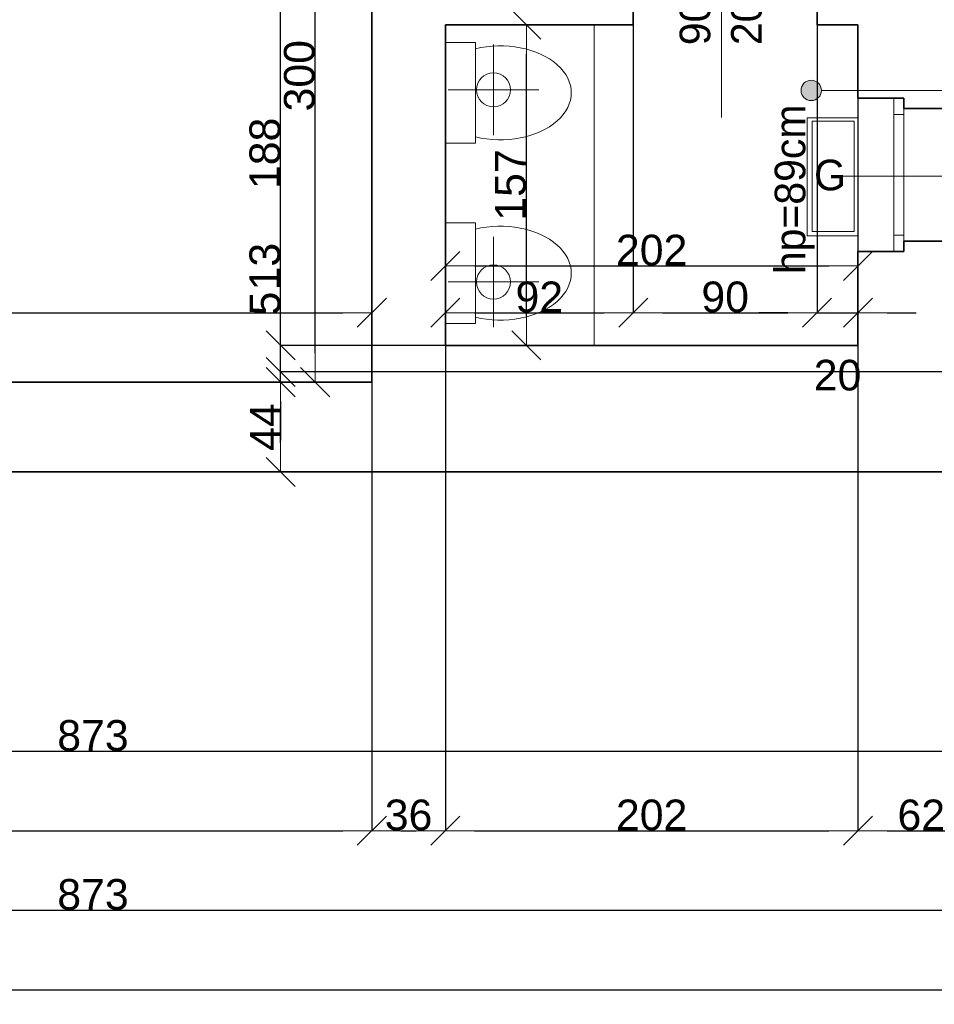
# Model space of a CAD drawing. Header units: metres. Extents: x 7506757 to 756746378, y 5735207 to 582114514.
# Tile 230 of 256: x 7686681 to 7691158, y 5886010 to 5890830. Entities that reach past the tile are written whole.
import ezdxf

# ---------------------------------------------------------------- set-up
doc = ezdxf.new("R2010")
doc.units = ezdxf.units.M
doc.header["$MEASUREMENT"] = 0
doc.header["$PDMODE"] = 2
doc.layers.get('0').update_dxf_attribs({"color": 250, "linetype": 'CONTINUOUS', "lineweight": 100, "plot": 0})
doc.layers.get('Defpoints').update_dxf_attribs({"linetype": 'CONTINUOUS'})
for name, color, linetype, lineweight in [('m_kominy1', 7, 'CONTINUOUS', 13), ('m_kominy100', 51, 'CONTINUOUS', 13), ('M_OCIANA6', 5, 'CONTINUOUS', 35), ('m_ociany1', 7, 'CONTINUOUS', 13), ('M_OPISY1', 7, 'CONTINUOUS', 13), ('M_OPISY141', 7, 'CONTINUOUS', 0), ('m_umeblowanie1', 7, 'CONTINUOUS', 13), ('opis1', 7, 'CONTINUOUS', 13), ('opis95', 2, 'CONTINUOUS', 25)]:
    doc.layers.add(name, color=color, linetype=linetype, lineweight=lineweight)
doc.layers.add('M_OPISY', color=7, linetype='CONTINUOUS')
doc.layers.add('PWYMIAR', color=7, linetype='CONTINUOUS')
doc.styles.add('GENERATED_STYLE_1', font='arial.ttf')
doc.styles.add('GENERATED_STYLE_2', font='txt')
doc.dimstyles.new('GENERATED_STYLE__1', dxfattribs={"dimtxt": 150, "dimasz": 142.5, "dimexe": 0.18, "dimexo": 0, "dimgap": 0.09, "dimtad": 1, "dimdec": 0, "dimlfac": 0.1, "dimzin": 0, "dimdsep": 46, "dimtxsty": 'GENERATED_STYLE_1', "dimblk": 'ARROWHEAD_6', "dimblk1": 'ARROWHEAD_6', "dimblk2": 'ARROWHEAD_6', "dimcen": 0.09, "dimclrd": 251, "dimclre": 251, "dimclrt": 7, "dimazin": 0, "dimtfac": 1, "dimtdec": 4, "dimtmove": 0, "dimatfit": 3, "dimfxl": 0, "dimtolj": 1, "dimtzin": 0, "dimarcsym": 0})
doc.dimstyles.new('GENERATED_STYLE__2', dxfattribs={"dimtxt": 150, "dimasz": 142.5, "dimexe": 0.18, "dimexo": 0, "dimgap": 0.09, "dimtad": 1, "dimtih": 1, "dimtoh": 1, "dimdec": 0, "dimlfac": 0.1, "dimzin": 0, "dimdsep": 46, "dimtxsty": 'GENERATED_STYLE_1', "dimblk": 'ARROWHEAD_6', "dimblk1": 'ARROWHEAD_6', "dimblk2": 'ARROWHEAD_6', "dimcen": 0.09, "dimclrd": 251, "dimclre": 251, "dimclrt": 7, "dimazin": 0, "dimtfac": 1, "dimtdec": 4, "dimtmove": 0, "dimatfit": 3, "dimfxl": 0, "dimtolj": 1, "dimtzin": 0, "dimarcsym": 0})
doc.dimstyles.new('GENERATED_STYLE__4', dxfattribs={"dimtxt": 150, "dimasz": 142.5, "dimexe": 0.18, "dimexo": 0, "dimgap": 0.09, "dimtad": 1, "dimtih": 1, "dimtoh": 1, "dimdec": 0, "dimlfac": 0.1, "dimzin": 0, "dimdsep": 46, "dimtxsty": 'GENERATED_STYLE_1', "dimblk": 'ARROWHEAD_6', "dimblk1": 'ARROWHEAD_6', "dimblk2": 'ARROWHEAD_6', "dimcen": 0.09, "dimclrd": 251, "dimclre": 251, "dimclrt": 7, "dimazin": 0, "dimtfac": 1, "dimtdec": 4, "dimtmove": 2, "dimatfit": 3, "dimfxl": 0, "dimtolj": 1, "dimtzin": 0, "dimarcsym": 0})

# ---------------------------------------------------------------- blocks, each defined once
blk = doc.blocks.new('Linia_107', base_point=(595573.7, 339504.4))
at = {"layer": 'M_OPISY1', "linetype": 'Continuous'}
blk.add_hatch(color=256, dxfattribs=at).paths.add_polyline_path([(593425.9, 339504.4), (593422.1, 339523.5), (593411.2, 339539.7), (593395, 339550.6), (593375.9, 339554.4), (593356.7, 339550.6), (593340.5, 339539.7), (593329.7, 339523.5), (593325.9, 339504.4), (593329.7, 339485.3), (593340.5, 339469), (593356.7, 339458.2), (593375.9, 339454.4), (593395, 339458.2), (593411.2, 339469), (593422.1, 339485.3)], flags=0)
blk.add_circle((593375.9, 339504.4), 50, dxfattribs=at)
at = {"layer": 'M_OPISY141', "linetype": 'Continuous'}
blk.add_line((595573.7, 339504.4), (593425.9, 339504.4), dxfattribs=at)
blk = doc.blocks.new('ARROWHEAD_6')
at = {"color": 0, "linetype": 'Continuous', "lineweight": 0}
for p, q in [((-0.5, -0.5), (0.5, 0.5)), ((0, 0), (-1, 0))]:
    blk.add_line(p, q, dxfattribs=at)
blk = doc.blocks.new('*D6483')
at = {"layer": 'Defpoints', "color": 0, "linetype": 'Continuous', "transparency": 16777216}
for p in [(7688127.3, 5892055.6), (7688404.6, 5892055.6), (7688404.6, 5889055.6)]:
    blk.add_point(p, dxfattribs=at)
at = {"layer": 'PWYMIAR', "color": 251, "linetype": 'Continuous', "lineweight": -2, "transparency": 16777216}
for p, q in [((7688404.6, 5892055.6), (7688127.1, 5892055.6)), ((7688127.3, 5889198.1), (7688127.3, 5891913.1)), ((7688404.6, 5889055.6), (7688127.1, 5889055.6))]:
    blk.add_line(p, q, dxfattribs=at)
at = {"layer": 'PWYMIAR', "color": 251, "linetype": 'Continuous', "lineweight": -2, "transparency": 16777216, "xscale": 142.5, "yscale": 142.5, "zscale": 142.5}
for p, rotation in [((7688127.3, 5892055.6), 90), ((7688127.3, 5889055.6), 270)]:
    blk.add_blockref('ARROWHEAD_6', p, dxfattribs=dict(at, rotation=rotation))
at = {"layer": 'PWYMIAR', "color": 7, "linetype": 'Continuous', "lineweight": 13, "transparency": 16777216, "insert": (7688050.6, 5890555.6), "char_height": 150, "attachment_point": 5, "rotation": 90, "style": 'GENERATED_STYLE_1'}
blk.add_mtext('\\A1;300', dxfattribs=at)
blk = doc.blocks.new('*D6507')
at = {"layer": 'Defpoints', "color": 0, "linetype": 'Continuous', "transparency": 16777216}
for p in [(7683364.6, 5890155.6), (7688404.6, 5889395.3), (7688404.6, 5889055.6)]:
    blk.add_point(p, dxfattribs=at)
at = {"layer": 'PWYMIAR', "color": 251, "linetype": 'Continuous', "lineweight": -2, "transparency": 16777216}
for p, q in [((7683364.6, 5890155.6), (7683364.6, 5889395.2)), ((7683507.1, 5889395.3), (7688262.1, 5889395.3)), ((7688404.6, 5889055.6), (7688404.6, 5889395.5))]:
    blk.add_line(p, q, dxfattribs=at)
at = {"layer": 'PWYMIAR', "color": 251, "linetype": 'Continuous', "lineweight": -2, "transparency": 16777216, "xscale": 142.5, "yscale": 142.5, "zscale": 142.5, "rotation": 180}
blk.add_blockref('ARROWHEAD_6', (7683364.6, 5889395.3), dxfattribs=at)
at = {"layer": 'PWYMIAR', "color": 251, "linetype": 'Continuous', "lineweight": -2, "transparency": 16777216, "xscale": 142.5, "yscale": 142.5, "zscale": 142.5}
blk.add_blockref('ARROWHEAD_6', (7688404.6, 5889395.3), dxfattribs=at)
at = {"layer": 'PWYMIAR', "color": 7, "linetype": 'Continuous', "lineweight": 13, "transparency": 16777216, "insert": (7685884.6, 5889472), "char_height": 150, "attachment_point": 5, "style": 'GENERATED_STYLE_1'}
blk.add_mtext('\\A1;504', dxfattribs=at)
blk = doc.blocks.new('*D6535')
at = {"layer": 'Defpoints', "color": 0, "linetype": 'Continuous', "transparency": 16777216}
for p in [(7688764.6, 5890805.6), (7689161.3, 5890805.6), (7688764.6, 5889235.6)]:
    blk.add_point(p, dxfattribs=at)
at = {"layer": 'PWYMIAR', "color": 251, "linetype": 'Continuous', "lineweight": -2, "transparency": 16777216}
for p, q in [((7688764.6, 5890805.6), (7689161.4, 5890805.6)), ((7689161.3, 5889378.1), (7689161.3, 5890663.1)), ((7688764.6, 5889235.6), (7689161.4, 5889235.6))]:
    blk.add_line(p, q, dxfattribs=at)
at = {"layer": 'PWYMIAR', "color": 251, "linetype": 'Continuous', "lineweight": -2, "transparency": 16777216, "xscale": 142.5, "yscale": 142.5, "zscale": 142.5}
for p, rotation in [((7689161.3, 5890805.6), 90), ((7689161.3, 5889235.6), 270)]:
    blk.add_blockref('ARROWHEAD_6', p, dxfattribs=dict(at, rotation=rotation))
at = {"layer": 'PWYMIAR', "color": 7, "linetype": 'Continuous', "lineweight": 13, "transparency": 16777216, "insert": (7689084.6, 5890020.6), "char_height": 150, "attachment_point": 5, "rotation": 90, "style": 'GENERATED_STYLE_1'}
blk.add_mtext('\\A1;157', dxfattribs=at)
blk = doc.blocks.new('*D6537')
at = {"layer": 'Defpoints', "color": 0, "linetype": 'Continuous', "transparency": 16777216}
for p in [(7689684.6, 5890805.6), (7689684.6, 5889395.3), (7688764.6, 5889235.6)]:
    blk.add_point(p, dxfattribs=at)
at = {"layer": 'PWYMIAR', "color": 251, "linetype": 'Continuous', "lineweight": -2, "transparency": 16777216}
for p, q in [((7689684.6, 5890805.6), (7689684.6, 5889395.2)), ((7688764.6, 5889235.6), (7688764.6, 5889395.5)), ((7688907.1, 5889395.3), (7689542.1, 5889395.3))]:
    blk.add_line(p, q, dxfattribs=at)
at = {"layer": 'PWYMIAR', "color": 251, "linetype": 'Continuous', "lineweight": -2, "transparency": 16777216, "xscale": 142.5, "yscale": 142.5, "zscale": 142.5, "rotation": 180}
blk.add_blockref('ARROWHEAD_6', (7688764.6, 5889395.3), dxfattribs=at)
at = {"layer": 'PWYMIAR', "color": 251, "linetype": 'Continuous', "lineweight": -2, "transparency": 16777216, "xscale": 142.5, "yscale": 142.5, "zscale": 142.5}
blk.add_blockref('ARROWHEAD_6', (7689684.6, 5889395.3), dxfattribs=at)
at = {"layer": 'PWYMIAR', "color": 7, "linetype": 'Continuous', "lineweight": 13, "transparency": 16777216, "insert": (7689224.6, 5889472), "char_height": 150, "attachment_point": 5, "style": 'GENERATED_STYLE_1'}
blk.add_mtext('\\A1;92', dxfattribs=at)
blk = doc.blocks.new('*D6538')
at = {"layer": 'Defpoints', "color": 0, "linetype": 'Continuous', "transparency": 16777216}
for p in [(7689684.6, 5890805.6), (7690584.6, 5890805.6), (7690584.6, 5889395.3)]:
    blk.add_point(p, dxfattribs=at)
at = {"layer": 'PWYMIAR', "color": 251, "linetype": 'Continuous', "lineweight": -2, "transparency": 16777216}
for p, q in [((7689684.6, 5890805.6), (7689684.6, 5889395.2)), ((7690584.6, 5890805.6), (7690584.6, 5889395.2)), ((7689827.1, 5889395.3), (7690442.1, 5889395.3))]:
    blk.add_line(p, q, dxfattribs=at)
at = {"layer": 'PWYMIAR', "color": 251, "linetype": 'Continuous', "lineweight": -2, "transparency": 16777216, "xscale": 142.5, "yscale": 142.5, "zscale": 142.5, "rotation": 180}
blk.add_blockref('ARROWHEAD_6', (7689684.6, 5889395.3), dxfattribs=at)
at = {"layer": 'PWYMIAR', "color": 251, "linetype": 'Continuous', "lineweight": -2, "transparency": 16777216, "xscale": 142.5, "yscale": 142.5, "zscale": 142.5}
blk.add_blockref('ARROWHEAD_6', (7690584.6, 5889395.3), dxfattribs=at)
at = {"layer": 'PWYMIAR', "color": 7, "linetype": 'Continuous', "lineweight": 13, "transparency": 16777216, "insert": (7690134.6, 5889472), "char_height": 150, "attachment_point": 5, "style": 'GENERATED_STYLE_1'}
blk.add_mtext('\\A1;90', dxfattribs=at)
blk = doc.blocks.new('*D6539')
at = {"layer": 'Defpoints', "color": 0, "linetype": 'Continuous', "transparency": 16777216}
for p in [(7690584.6, 5890805.6), (7690784.6, 5890805.6), (7690784.6, 5889395.3)]:
    blk.add_point(p, dxfattribs=at)
at = {"layer": 'PWYMIAR', "color": 251, "linetype": 'Continuous', "lineweight": -2, "transparency": 16777216}
for p, q in [((7690584.6, 5890805.6), (7690584.6, 5889395.2)), ((7690784.6, 5890805.6), (7690784.6, 5889395.2)), ((7690442.1, 5889395.3), (7690299.6, 5889395.3)), ((7690584.6, 5889395.3), (7690784.6, 5889395.3)), ((7690927.1, 5889395.3), (7691069.6, 5889395.3))]:
    blk.add_line(p, q, dxfattribs=at)
at = {"layer": 'PWYMIAR', "color": 251, "linetype": 'Continuous', "lineweight": -2, "transparency": 16777216, "xscale": 142.5, "yscale": 142.5, "zscale": 142.5}
blk.add_blockref('ARROWHEAD_6', (7690584.6, 5889395.3), dxfattribs=at)
at = {"layer": 'PWYMIAR', "color": 251, "linetype": 'Continuous', "lineweight": -2, "transparency": 16777216, "xscale": 142.5, "yscale": 142.5, "zscale": 142.5, "rotation": 180}
blk.add_blockref('ARROWHEAD_6', (7690784.6, 5889395.3), dxfattribs=at)
at = {"layer": 'PWYMIAR', "color": 7, "linetype": 'Continuous', "lineweight": 13, "transparency": 16777216, "insert": (7690684.6, 5889088.8), "char_height": 150, "attachment_point": 5, "style": 'GENERATED_STYLE_1'}
blk.add_mtext('\\A1;20', dxfattribs=at)
blk = doc.blocks.new('*D6540')
at = {"layer": 'Defpoints', "color": 0, "linetype": 'Continuous', "transparency": 16777216}
for p in [(7690784.6, 5889624.4), (7688764.6, 5889235.6), (7690784.6, 5889235.6)]:
    blk.add_point(p, dxfattribs=at)
at = {"layer": 'PWYMIAR', "color": 251, "linetype": 'Continuous', "lineweight": -2, "transparency": 16777216}
for p, q in [((7688764.6, 5889235.6), (7688764.6, 5889624.6)), ((7688907.1, 5889624.4), (7690642.1, 5889624.4)), ((7690784.6, 5889235.6), (7690784.6, 5889624.6))]:
    blk.add_line(p, q, dxfattribs=at)
at = {"layer": 'PWYMIAR', "color": 251, "linetype": 'Continuous', "lineweight": -2, "transparency": 16777216, "xscale": 142.5, "yscale": 142.5, "zscale": 142.5, "rotation": 180}
blk.add_blockref('ARROWHEAD_6', (7688764.6, 5889624.4), dxfattribs=at)
at = {"layer": 'PWYMIAR', "color": 251, "linetype": 'Continuous', "lineweight": -2, "transparency": 16777216, "xscale": 142.5, "yscale": 142.5, "zscale": 142.5}
blk.add_blockref('ARROWHEAD_6', (7690784.6, 5889624.4), dxfattribs=at)
at = {"layer": 'PWYMIAR', "color": 7, "linetype": 'Continuous', "lineweight": 13, "transparency": 16777216, "insert": (7689774.6, 5889701.1), "char_height": 150, "attachment_point": 5, "style": 'GENERATED_STYLE_1'}
blk.add_mtext('\\A1;202', dxfattribs=at)
blk = doc.blocks.new('*D6724')
at = {"layer": 'Defpoints', "color": 0, "linetype": 'Continuous', "transparency": 16777216}
for p in [(7682674.6, 5888615.6), (7691404.6, 5888615.6), (7691404.6, 5887248.3)]:
    blk.add_point(p, dxfattribs=at)
at = {"layer": 'PWYMIAR', "color": 251, "linetype": 'Continuous', "lineweight": -2, "transparency": 16777216}
for p, q in [((7682674.6, 5888615.6), (7682674.6, 5887248.1)), ((7691404.6, 5888615.6), (7691404.6, 5887248.1)), ((7682817.1, 5887248.3), (7691262.1, 5887248.3))]:
    blk.add_line(p, q, dxfattribs=at)
at = {"layer": 'PWYMIAR', "color": 251, "linetype": 'Continuous', "lineweight": -2, "transparency": 16777216, "xscale": 142.5, "yscale": 142.5, "zscale": 142.5, "rotation": 180}
blk.add_blockref('ARROWHEAD_6', (7682674.6, 5887248.3), dxfattribs=at)
at = {"layer": 'PWYMIAR', "color": 251, "linetype": 'Continuous', "lineweight": -2, "transparency": 16777216, "xscale": 142.5, "yscale": 142.5, "zscale": 142.5}
blk.add_blockref('ARROWHEAD_6', (7691404.6, 5887248.3), dxfattribs=at)
at = {"layer": 'PWYMIAR', "color": 7, "linetype": 'Continuous', "lineweight": 13, "transparency": 16777216, "insert": (7687039.6, 5887325), "char_height": 150, "attachment_point": 5, "style": 'GENERATED_STYLE_1'}
blk.add_mtext('\\A1;873', dxfattribs=at)
blk = doc.blocks.new('*D6737')
at = {"layer": 'Defpoints', "color": 0, "linetype": 'Continuous', "transparency": 16777216}
for p in [(7683364.6, 5889055.6), (7687958.3, 5889055.6), (7682674.6, 5888615.6)]:
    blk.add_point(p, dxfattribs=at)
at = {"layer": 'PWYMIAR', "color": 251, "linetype": 'Continuous', "lineweight": -2, "transparency": 16777216}
for p, q in [((7683364.6, 5889055.6), (7687958.5, 5889055.6)), ((7687958.3, 5888758.1), (7687958.3, 5888913.1)), ((7682674.6, 5888615.6), (7687958.5, 5888615.6))]:
    blk.add_line(p, q, dxfattribs=at)
at = {"layer": 'PWYMIAR', "color": 251, "linetype": 'Continuous', "lineweight": -2, "transparency": 16777216, "xscale": 142.5, "yscale": 142.5, "zscale": 142.5}
for p, rotation in [((7687958.3, 5889055.6), 90), ((7687958.3, 5888615.6), 270)]:
    blk.add_blockref('ARROWHEAD_6', p, dxfattribs=dict(at, rotation=rotation))
at = {"layer": 'PWYMIAR', "color": 7, "linetype": 'Continuous', "lineweight": 13, "transparency": 16777216, "insert": (7687883.2, 5888835.6), "char_height": 150, "attachment_point": 5, "rotation": 90, "style": 'GENERATED_STYLE_1'}
blk.add_mtext('\\A1;44', dxfattribs=at)
blk = doc.blocks.new('*D6738')
at = {"layer": 'Defpoints', "color": 0, "linetype": 'Continuous', "transparency": 16777216}
for p in [(7687958.3, 5889105.6), (7708184.6, 5889105.6), (7683364.6, 5889055.6)]:
    blk.add_point(p, dxfattribs=at)
at = {"layer": 'PWYMIAR', "color": 251, "linetype": 'Continuous', "lineweight": -2, "transparency": 16777216}
for p, q in [((7687958.3, 5889248.1), (7687958.3, 5889490.2)), ((7708184.6, 5889105.6), (7687958.2, 5889105.6)), ((7687958.3, 5889055.6), (7687958.3, 5889105.6)), ((7683364.6, 5889055.6), (7687958.5, 5889055.6)), ((7687958.3, 5888913.1), (7687958.3, 5888770.6))]:
    blk.add_line(p, q, dxfattribs=at)
at = {"layer": 'PWYMIAR', "color": 251, "linetype": 'Continuous', "lineweight": -2, "transparency": 16777216, "xscale": 142.5, "yscale": 142.5, "zscale": 142.5}
for p, rotation in [((7687958.3, 5889105.6), 270), ((7687958.3, 5889055.6), 90)]:
    blk.add_blockref('ARROWHEAD_6', p, dxfattribs=dict(at, rotation=rotation))
at = {"layer": 'PWYMIAR', "color": 7, "linetype": 'Continuous', "lineweight": 13, "transparency": 16777216, "insert": (7687882, 5889440.4), "char_height": 150, "attachment_point": 5, "rotation": 90, "style": 'GENERATED_STYLE_1'}
blk.add_mtext('\\A1;5', dxfattribs=at)
blk = doc.blocks.new('*D6739')
at = {"layer": 'Defpoints', "color": 0, "linetype": 'Continuous', "transparency": 16777216}
for p in [(7687958.3, 5889235.6), (7688764.6, 5889235.6), (7708184.6, 5889105.6)]:
    blk.add_point(p, dxfattribs=at)
at = {"layer": 'PWYMIAR', "color": 251, "linetype": 'Continuous', "lineweight": -2, "transparency": 16777216}
for p, q in [((7687958.3, 5889378.1), (7687958.3, 5889721.5)), ((7688764.6, 5889235.6), (7687958.2, 5889235.6)), ((7687958.3, 5889105.6), (7687958.3, 5889235.6)), ((7708184.6, 5889105.6), (7687958.2, 5889105.6)), ((7687958.3, 5888963.1), (7687958.3, 5888820.6))]:
    blk.add_line(p, q, dxfattribs=at)
at = {"layer": 'PWYMIAR', "color": 251, "linetype": 'Continuous', "lineweight": -2, "transparency": 16777216, "xscale": 142.5, "yscale": 142.5, "zscale": 142.5}
for p, rotation in [((7687958.3, 5889235.6), 270), ((7687958.3, 5889105.6), 90)]:
    blk.add_blockref('ARROWHEAD_6', p, dxfattribs=dict(at, rotation=rotation))
at = {"layer": 'PWYMIAR', "color": 7, "linetype": 'Continuous', "lineweight": 13, "transparency": 16777216, "insert": (7687881.6, 5889621.1), "char_height": 150, "attachment_point": 5, "rotation": 90, "style": 'GENERATED_STYLE_1'}
blk.add_mtext('\\A1;13', dxfattribs=at)
blk = doc.blocks.new('*D6740')
at = {"layer": 'Defpoints', "color": 0, "linetype": 'Continuous', "transparency": 16777216}
for p in [(7687958.3, 5891115.6), (7705604.6, 5891115.6), (7688764.6, 5889235.6)]:
    blk.add_point(p, dxfattribs=at)
at = {"layer": 'PWYMIAR', "color": 251, "linetype": 'Continuous', "lineweight": -2, "transparency": 16777216}
for p, q in [((7705604.6, 5891115.6), (7687958.2, 5891115.6)), ((7687958.3, 5889378.1), (7687958.3, 5890973.1)), ((7688764.6, 5889235.6), (7687958.2, 5889235.6))]:
    blk.add_line(p, q, dxfattribs=at)
at = {"layer": 'PWYMIAR', "color": 251, "linetype": 'Continuous', "lineweight": -2, "transparency": 16777216, "xscale": 142.5, "yscale": 142.5, "zscale": 142.5}
for p, rotation in [((7687958.3, 5891115.6), 90), ((7687958.3, 5889235.6), 270)]:
    blk.add_blockref('ARROWHEAD_6', p, dxfattribs=dict(at, rotation=rotation))
at = {"layer": 'PWYMIAR', "color": 7, "linetype": 'Continuous', "lineweight": 13, "transparency": 16777216, "insert": (7687881.7, 5890175.6), "char_height": 150, "attachment_point": 5, "rotation": 90, "style": 'GENERATED_STYLE_1'}
blk.add_mtext('\\A1;188', dxfattribs=at)
blk = doc.blocks.new('*D6743')
at = {"layer": 'Defpoints', "color": 0, "linetype": 'Continuous', "transparency": 16777216}
for p in [(7683364.6, 5889055.6), (7688404.6, 5889055.6), (7688404.6, 5886859.1)]:
    blk.add_point(p, dxfattribs=at)
at = {"layer": 'PWYMIAR', "color": 251, "linetype": 'Continuous', "lineweight": -2, "transparency": 16777216}
for p, q in [((7683364.6, 5889055.6), (7683364.6, 5886858.9)), ((7688404.6, 5889055.6), (7688404.6, 5886858.9)), ((7683507.1, 5886859.1), (7688262.1, 5886859.1))]:
    blk.add_line(p, q, dxfattribs=at)
at = {"layer": 'PWYMIAR', "color": 251, "linetype": 'Continuous', "lineweight": -2, "transparency": 16777216, "xscale": 142.5, "yscale": 142.5, "zscale": 142.5, "rotation": 180}
blk.add_blockref('ARROWHEAD_6', (7683364.6, 5886859.1), dxfattribs=at)
at = {"layer": 'PWYMIAR', "color": 251, "linetype": 'Continuous', "lineweight": -2, "transparency": 16777216, "xscale": 142.5, "yscale": 142.5, "zscale": 142.5}
blk.add_blockref('ARROWHEAD_6', (7688404.6, 5886859.1), dxfattribs=at)
at = {"layer": 'PWYMIAR', "color": 7, "linetype": 'Continuous', "lineweight": 13, "transparency": 16777216, "insert": (7685884.6, 5886935.8), "char_height": 150, "attachment_point": 5, "style": 'GENERATED_STYLE_1'}
blk.add_mtext('\\A1;504', dxfattribs=at)
blk = doc.blocks.new('*D6744')
at = {"layer": 'Defpoints', "color": 0, "linetype": 'Continuous', "transparency": 16777216}
for p in [(7688764.6, 5889235.6), (7688404.6, 5889055.6), (7688764.6, 5886859.1)]:
    blk.add_point(p, dxfattribs=at)
at = {"layer": 'PWYMIAR', "color": 251, "linetype": 'Continuous', "lineweight": -2, "transparency": 16777216}
for p, q in [((7688764.6, 5889235.6), (7688764.6, 5886858.9)), ((7688404.6, 5889055.6), (7688404.6, 5886858.9)), ((7688547.1, 5886859.1), (7688622.1, 5886859.1))]:
    blk.add_line(p, q, dxfattribs=at)
at = {"layer": 'PWYMIAR', "color": 251, "linetype": 'Continuous', "lineweight": -2, "transparency": 16777216, "xscale": 142.5, "yscale": 142.5, "zscale": 142.5, "rotation": 180}
blk.add_blockref('ARROWHEAD_6', (7688404.6, 5886859.1), dxfattribs=at)
at = {"layer": 'PWYMIAR', "color": 251, "linetype": 'Continuous', "lineweight": -2, "transparency": 16777216, "xscale": 142.5, "yscale": 142.5, "zscale": 142.5}
blk.add_blockref('ARROWHEAD_6', (7688764.6, 5886859.1), dxfattribs=at)
at = {"layer": 'PWYMIAR', "color": 7, "linetype": 'Continuous', "lineweight": 13, "transparency": 16777216, "insert": (7688584.6, 5886935.8), "char_height": 150, "attachment_point": 5, "style": 'GENERATED_STYLE_1'}
blk.add_mtext('\\A1;36', dxfattribs=at)
blk = doc.blocks.new('*D6745')
at = {"layer": 'Defpoints', "color": 0, "linetype": 'Continuous', "transparency": 16777216}
for p in [(7688764.6, 5889235.6), (7690784.6, 5889235.6), (7690784.6, 5886859.1)]:
    blk.add_point(p, dxfattribs=at)
at = {"layer": 'PWYMIAR', "color": 251, "linetype": 'Continuous', "lineweight": -2, "transparency": 16777216}
for p, q in [((7688764.6, 5889235.6), (7688764.6, 5886858.9)), ((7690784.6, 5889235.6), (7690784.6, 5886858.9)), ((7688907.1, 5886859.1), (7690642.1, 5886859.1))]:
    blk.add_line(p, q, dxfattribs=at)
at = {"layer": 'PWYMIAR', "color": 251, "linetype": 'Continuous', "lineweight": -2, "transparency": 16777216, "xscale": 142.5, "yscale": 142.5, "zscale": 142.5, "rotation": 180}
blk.add_blockref('ARROWHEAD_6', (7688764.6, 5886859.1), dxfattribs=at)
at = {"layer": 'PWYMIAR', "color": 251, "linetype": 'Continuous', "lineweight": -2, "transparency": 16777216, "xscale": 142.5, "yscale": 142.5, "zscale": 142.5}
blk.add_blockref('ARROWHEAD_6', (7690784.6, 5886859.1), dxfattribs=at)
at = {"layer": 'PWYMIAR', "color": 7, "linetype": 'Continuous', "lineweight": 13, "transparency": 16777216, "insert": (7689774.6, 5886935.8), "char_height": 150, "attachment_point": 5, "style": 'GENERATED_STYLE_1'}
blk.add_mtext('\\A1;202', dxfattribs=at)
blk = doc.blocks.new('*D6746')
at = {"layer": 'Defpoints', "color": 0, "linetype": 'Continuous', "transparency": 16777216}
for p in [(7690784.6, 5889235.6), (7691404.6, 5888615.6), (7691404.6, 5886859.1)]:
    blk.add_point(p, dxfattribs=at)
at = {"layer": 'PWYMIAR', "color": 251, "linetype": 'Continuous', "lineweight": -2, "transparency": 16777216}
for p, q in [((7690784.6, 5889235.6), (7690784.6, 5886858.9)), ((7691404.6, 5888615.6), (7691404.6, 5886858.9)), ((7690927.1, 5886859.1), (7691262.1, 5886859.1))]:
    blk.add_line(p, q, dxfattribs=at)
at = {"layer": 'PWYMIAR', "color": 251, "linetype": 'Continuous', "lineweight": -2, "transparency": 16777216, "xscale": 142.5, "yscale": 142.5, "zscale": 142.5, "rotation": 180}
blk.add_blockref('ARROWHEAD_6', (7690784.6, 5886859.1), dxfattribs=at)
at = {"layer": 'PWYMIAR', "color": 251, "linetype": 'Continuous', "lineweight": -2, "transparency": 16777216, "xscale": 142.5, "yscale": 142.5, "zscale": 142.5}
blk.add_blockref('ARROWHEAD_6', (7691404.6, 5886859.1), dxfattribs=at)
at = {"layer": 'PWYMIAR', "color": 7, "linetype": 'Continuous', "lineweight": 13, "transparency": 16777216, "insert": (7691094.6, 5886935.8), "char_height": 150, "attachment_point": 5, "style": 'GENERATED_STYLE_1'}
blk.add_mtext('\\A1;62', dxfattribs=at)
blk = doc.blocks.new('*D6757')
at = {"layer": 'Defpoints', "color": 0, "linetype": 'Continuous', "transparency": 16777216}
for p in [(7682674.6, 5888615.6), (7691404.6, 5888615.6), (7691404.6, 5886470)]:
    blk.add_point(p, dxfattribs=at)
at = {"layer": 'PWYMIAR', "color": 251, "linetype": 'Continuous', "lineweight": -2, "transparency": 16777216}
for p, q in [((7682674.6, 5888615.6), (7682674.6, 5886469.8)), ((7691404.6, 5888615.6), (7691404.6, 5886469.8)), ((7682817.1, 5886470), (7691262.1, 5886470))]:
    blk.add_line(p, q, dxfattribs=at)
at = {"layer": 'PWYMIAR', "color": 251, "linetype": 'Continuous', "lineweight": -2, "transparency": 16777216, "xscale": 142.5, "yscale": 142.5, "zscale": 142.5, "rotation": 180}
blk.add_blockref('ARROWHEAD_6', (7682674.6, 5886470), dxfattribs=at)
at = {"layer": 'PWYMIAR', "color": 251, "linetype": 'Continuous', "lineweight": -2, "transparency": 16777216, "xscale": 142.5, "yscale": 142.5, "zscale": 142.5}
blk.add_blockref('ARROWHEAD_6', (7691404.6, 5886470), dxfattribs=at)
at = {"layer": 'PWYMIAR', "color": 7, "linetype": 'Continuous', "lineweight": 13, "transparency": 16777216, "insert": (7687039.6, 5886546.7), "char_height": 150, "attachment_point": 5, "style": 'GENERATED_STYLE_1'}
blk.add_mtext('\\A1;873', dxfattribs=at)
blk = doc.blocks.new('*D6760')
at = {"layer": 'Defpoints', "color": 0, "linetype": 'Continuous', "transparency": 16777216}
for p in [(7682674.6, 5888615.6), (7714334.6, 5888615.6), (7714334.6, 5886080.8)]:
    blk.add_point(p, dxfattribs=at)
at = {"layer": 'PWYMIAR', "color": 251, "linetype": 'Continuous', "lineweight": -2, "transparency": 16777216}
for p, q in [((7682674.6, 5888615.6), (7682674.6, 5886080.6)), ((7714334.6, 5888615.6), (7714334.6, 5886080.6)), ((7682817.1, 5886080.8), (7714192.1, 5886080.8))]:
    blk.add_line(p, q, dxfattribs=at)
at = {"layer": 'PWYMIAR', "color": 251, "linetype": 'Continuous', "lineweight": -2, "transparency": 16777216, "xscale": 142.5, "yscale": 142.5, "zscale": 142.5, "rotation": 180}
blk.add_blockref('ARROWHEAD_6', (7682674.6, 5886080.8), dxfattribs=at)
at = {"layer": 'PWYMIAR', "color": 251, "linetype": 'Continuous', "lineweight": -2, "transparency": 16777216, "xscale": 142.5, "yscale": 142.5, "zscale": 142.5}
blk.add_blockref('ARROWHEAD_6', (7714334.6, 5886080.8), dxfattribs=at)
at = {"layer": 'PWYMIAR', "color": 7, "linetype": 'Continuous', "lineweight": 13, "transparency": 16777216, "insert": (7698504.6, 5886157.5), "char_height": 150, "attachment_point": 5, "style": 'GENERATED_STYLE_1'}
blk.add_mtext('\\A1;3166', dxfattribs=at)

msp = doc.modelspace()

# ---------------------------------------------------------------- linework, layer by layer
at = {"layer": 'm_kominy1', "linetype": 'Continuous'}
for p, q in [((7689000.4, 5890708.1), (7689000.4, 5890265.2)), ((7689221.9, 5890486.6), (7688779, 5890486.6)), ((7690765.6, 5890333.9), (7690559.8, 5890333.9)), ((7690559.8, 5890333.9), (7690559.8, 5889792.7)), ((7690765.6, 5889792.7), (7690765.6, 5890333.9)), ((7689000.4, 5889767.4), (7689000.4, 5889324.5)), ((7690559.8, 5889792.7), (7690765.6, 5889792.7)), ((7689221.9, 5889546), (7688779, 5889546))]:
    msp.add_line(p, q, dxfattribs=at)
for centre in [(7689000.4, 5890486.6), (7689000.4, 5889546)]:
    msp.add_circle(centre, 83.6, dxfattribs=at)
at = {"layer": 'm_kominy100', "linetype": 'Continuous'}
for p, q in [((7690536.6, 5890350.3), (7690784.6, 5890350.3)), ((7690536.6, 5889771.7), (7690536.6, 5890350.3)), ((7690784.6, 5890350.3), (7690784.6, 5889771.7)), ((7690784.6, 5889771.7), (7690536.6, 5889771.7))]:
    msp.add_line(p, q, dxfattribs=at)
at = {"layer": 'M_OCIANA6', "linetype": 'Continuous'}
for p, q in [((7688404.6, 5889055.6), (7688404.6, 5892055.6)), ((7689684.6, 5890925.6), (7689684.6, 5890805.6)), ((7690584.6, 5890925.6), (7690584.6, 5890805.6)), ((7688764.6, 5890805.6), (7688764.6, 5889235.6)), ((7689684.6, 5890805.6), (7688764.6, 5890805.6)), ((7690784.6, 5890805.6), (7690584.6, 5890805.6)), ((7690784.6, 5890805.6), (7690784.6, 5890445.6)), ((7691009.6, 5890445.6), (7690784.6, 5890445.6)), ((7691009.6, 5890445.6), (7690784.6, 5890445.6)), ((7691009.6, 5890445.6), (7691009.6, 5890395.6)), ((7691009.6, 5890395.6), (7691404.6, 5890395.6)), ((7691404.6, 5889745.6), (7691009.6, 5889745.6)), ((7691009.6, 5889745.6), (7691009.6, 5889695.6)), ((7690784.6, 5889695.6), (7690784.6, 5889235.6)), ((7690784.6, 5889695.6), (7691009.6, 5889695.6)), ((7690784.6, 5889695.6), (7691009.6, 5889695.6)), ((7690784.6, 5889235.6), (7688764.6, 5889235.6)), ((7688404.6, 5889055.6), (7683364.6, 5889055.6)), ((7691404.6, 5888615.6), (7682674.6, 5888615.6))]:
    msp.add_line(p, q, dxfattribs=at)
at = {"layer": 'm_ociany1'}
msp.add_line((7689492.4, 5890805.6), (7689492.4, 5889235.6), dxfattribs=at)
at = {"layer": 'M_OPISY141', "linetype": 'Continuous'}
for p, q in [((7690116.6, 5891289.3), (7690116.6, 5890351.4)), ((7688764.6, 5890718), (7688764.6, 5890226)), ((7688911.6, 5890718), (7688764.6, 5890718)), ((7688911.6, 5890226), (7688911.6, 5890718)), ((7688764.6, 5890226), (7688911.6, 5890226)), ((7691674.5, 5890063.1), (7690677.2, 5890063.1)), ((7688764.6, 5889834.8), (7688764.6, 5889342.8)), ((7688911.6, 5889834.8), (7688764.6, 5889834.8)), ((7688911.6, 5889342.8), (7688911.6, 5889834.8)), ((7688764.6, 5889342.8), (7688911.6, 5889342.8))]:
    msp.add_line(p, q, dxfattribs=at)
for centre in [(7689033, 5890472), (7689033, 5889588.8)]:
    msp.add_ellipse(centre, major_axis=(348.2, 0), ratio=0.66055, start_param=4.356287, end_param=8.210084, dxfattribs=at)
at = {"layer": 'm_umeblowanie1', "linetype": 'Continuous'}
for p, q in [((7690784.6, 5890445.6), (7690784.6, 5889695.6)), ((7690959.6, 5890445.6), (7690959.6, 5889695.6)), ((7690959.6, 5890445.6), (7690959.6, 5889695.6)), ((7691009.6, 5890445.6), (7691009.6, 5889695.6)), ((7691009.6, 5890395.6), (7691009.6, 5889775.6)), ((7691009.6, 5890365.6), (7690959.6, 5890365.6)), ((7691009.6, 5889775.6), (7690959.6, 5889775.6))]:
    msp.add_line(p, q, dxfattribs=at)

# ---------------------------------------------------------------- block references
at = {"layer": 'M_OPISY', "linetype": 'Continuous'}
msp.add_blockref('Linia_107', (7692753.6, 5890483.6), dxfattribs=at)

# ---------------------------------------------------------------- texts
at = {"layer": 'opis1', "linetype": 'Continuous', "insert": (7689911.6, 5890705.2), "char_height": 150, "width": 563.056, "attachment_point": 1, "rotation": 90, "line_spacing_factor": 1.007581, "style": 'GENERATED_STYLE_2'}
msp.add_mtext('{90\\P202}', dxfattribs=at)
at = {"layer": 'opis1', "linetype": 'Continuous', "insert": (7690377, 5890414.7), "char_height": 150, "attachment_point": 3, "rotation": 90, "style": 'GENERATED_STYLE_2'}
msp.add_mtext('{hp=89cm}', dxfattribs=at)
at = {"layer": 'opis95', "linetype": 'Continuous', "insert": (7690725.6, 5890144.6), "char_height": 150, "attachment_point": 3, "style": 'GENERATED_STYLE_2'}
msp.add_mtext('{G}', dxfattribs=at)

# ---------------------------------------------------------------- dimensions: what is measured, and where the dimension line sits
at = {"layer": 'PWYMIAR', "color": 251, "linetype": 'Continuous', "lineweight": 13}
for base, p1, p2, picture, middle in [((7688127.3, 5892055.6), (7688404.6, 5889055.6), (7688404.6, 5892055.6), '*D6483', (7688050.6, 5890555.6)), ((7687958.3, 5891115.6), (7688764.6, 5889235.6), (7705604.6, 5891115.6), '*D6740', (7687881.7, 5890175.6)), ((7689161.3, 5890805.6), (7688764.6, 5889235.6), (7688764.6, 5890805.6), '*D6535', (7689084.6, 5890020.6)), ((7687958.3, 5889235.6), (7708184.6, 5889105.6), (7688764.6, 5889235.6), '*D6739', (7687881.6, 5889621.1)), ((7687958.3, 5889105.6), (7683364.6, 5889055.6), (7708184.6, 5889105.6), '*D6738', (7687882, 5889440.4)), ((7687958.3, 5889055.6), (7682674.6, 5888615.6), (7683364.6, 5889055.6), '*D6737', (7687883.2, 5888835.6))]:
    dim = msp.add_linear_dim(base=base, p1=p1, p2=p2, angle=90, dimstyle='GENERATED_STYLE__1', dxfattribs=at)
    dim.commit()
    dim.dimension.update_dxf_attribs({"geometry": picture, "text_midpoint": middle})
for base, p1, p2, dimstyle, picture, middle in [((7689684.6, 5889395.3), (7688764.6, 5889235.6), (7689684.6, 5890805.6), 'GENERATED_STYLE__4', '*D6537', (7689224.6, 5889472)), ((7690584.6, 5889395.3), (7689684.6, 5890805.6), (7690584.6, 5890805.6), 'GENERATED_STYLE__2', '*D6538', (7690134.6, 5889472)), ((7690784.6, 5889395.3), (7690584.6, 5890805.6), (7690784.6, 5890805.6), 'GENERATED_STYLE__4', '*D6539', (7690684.6, 5889088.8)), ((7688404.6, 5889395.3), (7683364.6, 5890155.6), (7688404.6, 5889055.6), 'GENERATED_STYLE__2', '*D6507', (7685884.6, 5889472)), ((7690784.6, 5889624.4), (7688764.6, 5889235.6), (7690784.6, 5889235.6), 'GENERATED_STYLE__2', '*D6540', (7689774.6, 5889701.1)), ((7688764.6, 5886859.1), (7688404.6, 5889055.6), (7688764.6, 5889235.6), 'GENERATED_STYLE__2', '*D6744', (7688584.6, 5886935.8)), ((7690784.6, 5886859.1), (7688764.6, 5889235.6), (7690784.6, 5889235.6), 'GENERATED_STYLE__2', '*D6745', (7689774.6, 5886935.8)), ((7691404.6, 5886859.1), (7690784.6, 5889235.6), (7691404.6, 5888615.6), 'GENERATED_STYLE__2', '*D6746', (7691094.6, 5886935.8)), ((7688404.6, 5886859.1), (7683364.6, 5889055.6), (7688404.6, 5889055.6), 'GENERATED_STYLE__2', '*D6743', (7685884.6, 5886935.8)), ((7691404.6, 5887248.3), (7682674.6, 5888615.6), (7691404.6, 5888615.6), 'GENERATED_STYLE__2', '*D6724', (7687039.6, 5887325)), ((7691404.6, 5886470), (7682674.6, 5888615.6), (7691404.6, 5888615.6), 'GENERATED_STYLE__2', '*D6757', (7687039.6, 5886546.7)), ((7714334.6, 5886080.8), (7682674.6, 5888615.6), (7714334.6, 5888615.6), 'GENERATED_STYLE__2', '*D6760', (7698504.6, 5886157.5))]:
    dim = msp.add_linear_dim(base=base, p1=p1, p2=p2, dimstyle=dimstyle, dxfattribs=at)
    dim.commit()
    dim.dimension.update_dxf_attribs({"geometry": picture, "text_midpoint": middle})

doc.saveas('drawing.dxf')
